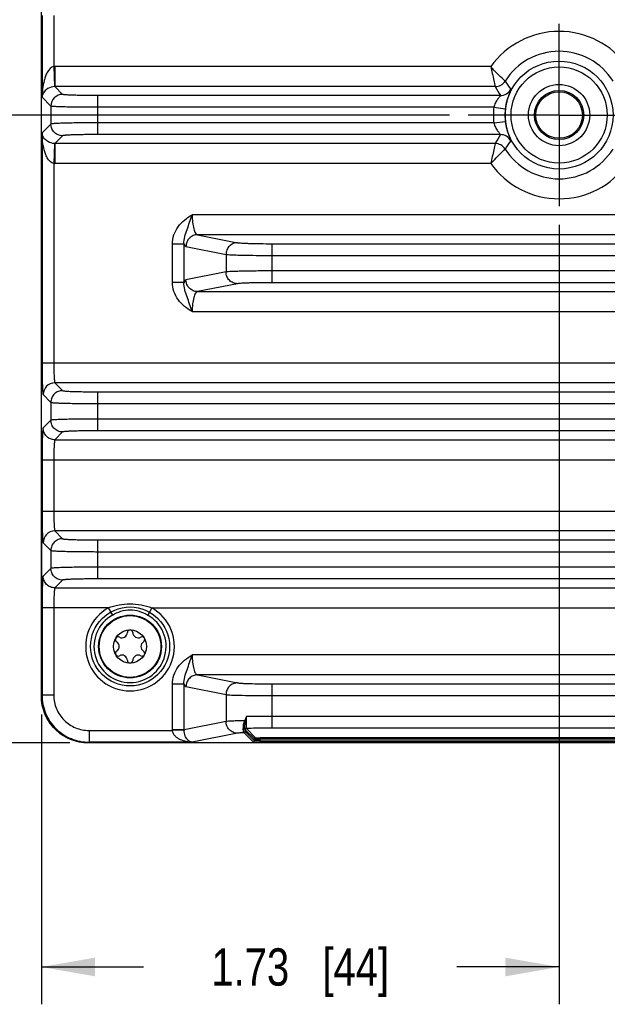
# Model space of a CAD drawing. Header units: inches. Extents: x 0 to 34, y 0 to 22.
# Tile 3 of 179: x 3.5 to 5.5, y 7.6 to 10.9. Entities that reach past the tile are written whole.
import ezdxf

# ---------------------------------------------------------------- set-up
doc = ezdxf.new("R2010")
doc.units = ezdxf.units.IN
doc.header["$LTSCALE"] = 1.87
doc.header["$MEASUREMENT"] = 0
doc.linetypes.add('CENTER', pattern=[0.6, 0.375, -0.075, 0.075, -0.075])
doc.layers.get('0').update_dxf_attribs({"linetype": 'CONTINUOUS'})
for name, color, linetype in [('02___PRT_ALL_AXES', 7, 'CONTINUOUS'), ('COSMETIC', 7, 'CONTINUOUS'), ('DIMENSIONS', 7, 'CONTINUOUS')]:
    doc.layers.add(name, color=color, linetype=linetype)
doc.styles.get("Standard").update_dxf_attribs({"font": 'txt', "width": 0.8})
doc.dimstyles.new('DIMSTYLE_1', dxfattribs={"dimtxt": 0.125, "dimasz": 0.18, "dimexe": 0.125, "dimexo": 0.0625, "dimgap": 0.0625, "dimtad": 0, "dimtih": 1, "dimtoh": 1, "dimzin": 4, "dimdsep": 46, "dimtxsty": 'STANDARD', "dimblk": '_FILLED', "dimblk1": '_FILLED', "dimblk2": '_FILLED', "dimcen": 0.09, "dimadec": 0, "dimazin": 0, "dimtp": 0.001, "dimtm": 0.001, "dimtfac": 1, "dimtofl": 0, "dimtmove": 0, "dimatfit": 3, "dimldrblk": '_FILLED', "dimfxl": 1, "dimtolj": 1, "dimtzin": 4, "dimarcsym": 0})

# ---------------------------------------------------------------- blocks, each defined once
blk = doc.blocks.new('_FILLED')
at = {"color": 0, "linetype": 'BYBLOCK'}
blk.add_solid([(0, 0), (-1, 0.174), (-1, -0.174)], dxfattribs=at)
blk = doc.blocks.new('*D0')
at = {"layer": 'DIMENSIONS', "color": 2, "linetype": 'CONTINUOUS'}
for p, q in [((5.3474, 10.1919), (5.3474, 7.5811)), ((3.6133, 8.5514), (3.6133, 7.5811)), ((3.6133, 7.7061), (3.9554, 7.7061)), ((5.3474, 7.7061), (5.0054, 7.7061))]:
    blk.add_line(p, q, dxfattribs=at)
at = {"layer": 'DIMENSIONS', "color": 2, "linetype": 'CONTINUOUS', "xscale": 0.18, "yscale": 0.18, "zscale": 0.18, "rotation": 180}
blk.add_blockref('_FILLED', (3.6133, 7.7061), dxfattribs=at)
at = {"layer": 'DIMENSIONS', "color": 2, "linetype": 'CONTINUOUS', "xscale": 0.18, "yscale": 0.18, "zscale": 0.18}
blk.add_blockref('_FILLED', (5.3474, 7.7061), dxfattribs=at)
at = {"layer": 'DIMENSIONS', "color": 2, "linetype": 'CONTINUOUS', "insert": (4.4804, 7.7686), "char_height": 0.125, "width": 0.925, "attachment_point": 2, "line_spacing_factor": 0.9}
blk.add_mtext('1.73{\\Ftxt.shx;\\W1.000000;\\H0.125000; }[44]', dxfattribs=at)
blk = doc.blocks.new('*D1')
at = {"layer": 'DIMENSIONS', "color": 2, "linetype": 'CONTINUOUS'}
for p, q in [((4.9799, 10.5594), (2.7379, 10.5594)), ((2.8629, 10.5594), (2.8629, 9.7267)), ((2.8629, 8.4565), (2.8629, 9.4767)), ((3.7082, 8.4565), (2.7379, 8.4565))]:
    blk.add_line(p, q, dxfattribs=at)
at = {"layer": 'DIMENSIONS', "color": 2, "linetype": 'CONTINUOUS', "xscale": 0.18, "yscale": 0.18, "zscale": 0.18}
for p, rotation in [((2.8629, 10.5594), 90), ((2.8629, 8.4565), 270)]:
    blk.add_blockref('_FILLED', p, dxfattribs=dict(at, rotation=rotation))
at = {"layer": 'DIMENSIONS', "color": 2, "linetype": 'CONTINUOUS', "insert": (2.8629, 9.6642), "char_height": 0.125, "width": 1.125, "attachment_point": 2, "line_spacing_factor": 0.9}
blk.add_mtext('2.10{\\Ftxt.shx;\\W1.000000;\\H0.125000; }[53.4]', dxfattribs=at)

msp = doc.modelspace()

# ---------------------------------------------------------------- linework, layer by layer
at = {"color": 7, "linetype": 'CONTINUOUS'}
for p, q in [((3.6134, 9.1942), (3.6134, 12.2797)), ((3.6156, 10.8933), (3.6156, 10.6189)), ((3.655, 10.8933), (3.655, 10.7215)), ((3.655, 10.7215), (3.6572, 10.6546)), ((3.6585, 10.7215), (3.6585, 10.6546)), ((5.1187, 10.7215), (3.6585, 10.7215)), ((3.6845, 10.6286), (3.6585, 10.6546)), ((5.1334, 10.6546), (3.6585, 10.6546)), ((3.6452, 10.5893), (3.6156, 10.6189)), ((3.8026, 10.4941), (3.8026, 10.6247)), ((5.1507, 10.6247), (3.8026, 10.6247)), ((3.6452, 10.5893), (3.6452, 10.5294)), ((5.1288, 10.5853), (3.8026, 10.5853)), ((5.1288, 10.5853), (5.1678, 10.5807)), ((3.6452, 10.5294), (3.6156, 10.4999)), ((5.1288, 10.5334), (3.8026, 10.5334)), ((5.1288, 10.5334), (5.1678, 10.538)), ((3.6156, 10.4999), (3.6156, 9.7294)), ((3.6845, 10.4901), (3.6585, 10.4641)), ((5.1507, 10.4941), (3.8026, 10.4941)), ((3.6572, 10.4641), (3.655, 10.3973)), ((3.6585, 10.4641), (3.6585, 10.3972)), ((5.1334, 10.4641), (3.6585, 10.4641)), ((3.655, 10.3973), (3.655, 9.7294)), ((5.1188, 10.3972), (3.6585, 10.3972)), ((6.5764, 10.2255), (4.1184, 10.2255)), ((4.1365, 10.1586), (4.2706, 10.132)), ((6.5584, 10.1586), (4.1365, 10.1586)), ((4.0523, 9.9991), (4.0523, 10.1275)), ((4.0911, 10.1275), (4.0523, 10.1275)), ((4.0911, 9.9991), (4.0911, 10.1275)), ((4.3869, 9.998), (4.3869, 10.1286)), ((4.3869, 10.1286), (6.308, 10.1286)), ((4.0977, 10.1192), (4.2318, 10.0927)), ((4.2318, 10.0927), (4.2318, 10.0339)), ((4.3869, 10.0893), (6.308, 10.0893)), ((4.2318, 10.0339), (4.0977, 10.0074)), ((6.308, 10.0373), (4.3869, 10.0373)), ((4.0911, 9.9991), (4.0523, 9.9991)), ((4.2706, 9.9946), (4.1365, 9.968)), ((6.308, 9.998), (4.3869, 9.998)), ((4.1365, 9.968), (6.5584, 9.968)), ((4.1184, 9.9011), (6.5765, 9.9012)), ((3.6156, 9.7294), (7.0792, 9.7294)), ((3.6585, 9.6625), (3.6845, 9.6365)), ((7.0363, 9.6625), (3.6585, 9.6625)), ((3.8026, 9.5019), (3.8026, 9.6325)), ((3.8026, 9.6325), (6.8923, 9.6325)), ((3.6192, 9.6232), (3.6452, 9.5972)), ((3.6452, 9.5972), (3.6452, 9.5373)), ((3.8026, 9.5932), (6.8923, 9.5932)), ((3.6452, 9.5373), (3.6192, 9.5113)), ((6.8923, 9.5413), (3.8026, 9.5413)), ((3.6845, 9.498), (3.6585, 9.472)), ((6.8923, 9.5019), (3.8026, 9.5019)), ((3.6585, 9.472), (7.0363, 9.472)), ((3.6156, 9.4051), (3.6156, 9.2333)), ((3.6156, 9.4051), (7.0792, 9.4051)), ((3.655, 9.4051), (3.655, 9.2333)), ((3.6156, 9.2333), (7.0792, 9.2333)), ((3.6133, 9.1942), (3.6133, 8.6139)), ((3.6133, 8.6139), (3.6133, 9.1942)), ((3.6585, 9.1664), (3.6845, 9.1405)), ((7.0363, 9.1664), (3.6585, 9.1664)), ((3.8026, 9.1365), (6.8923, 9.1365)), ((3.8026, 9.0059), (3.8026, 9.1365)), ((3.6192, 9.1271), (3.6452, 9.1011)), ((3.6452, 9.1011), (3.6452, 9.0412)), ((3.8026, 9.0971), (6.8923, 9.0971)), ((3.6452, 9.0412), (3.6192, 9.0153)), ((6.8923, 9.0452), (3.8026, 9.0452)), ((6.8923, 9.0059), (3.8026, 9.0059)), ((3.6845, 9.0019), (3.6585, 8.9759)), ((3.6585, 8.9759), (7.0363, 8.9759)), ((3.8376, 8.909), (3.6156, 8.909)), ((3.6156, 8.909), (3.6156, 8.6162)), ((3.655, 8.909), (3.655, 8.6162)), ((3.8376, 8.909), (3.8512, 8.8848)), ((3.9833, 8.909), (3.9696, 8.8848)), ((3.9833, 8.909), (6.7116, 8.909)), ((6.5764, 8.7512), (4.1184, 8.7512)), ((4.1365, 8.6843), (4.2706, 8.6577)), ((6.5584, 8.6843), (4.1365, 8.6843)), ((4.0911, 8.6532), (4.0523, 8.6532)), ((4.0523, 8.5005), (4.0523, 8.6532)), ((4.0911, 8.5005), (4.0911, 8.6532)), ((4.0977, 8.645), (4.2318, 8.6184)), ((4.3869, 8.6543), (6.308, 8.6543)), ((4.3869, 8.5062), (4.3869, 8.6543)), ((3.6156, 8.6162), (3.6133, 8.6139)), ((3.6133, 8.6139), (3.6133, 8.6139)), ((3.655, 8.6162), (3.6156, 8.6162)), ((4.2318, 8.6184), (4.2318, 8.5283)), ((4.3869, 8.615), (6.308, 8.615)), ((4.2975, 8.5307), (4.3003, 8.5448)), ((6.308, 8.5455), (4.3869, 8.5455)), ((4.2318, 8.5283), (4.0911, 8.5005)), ((4.2972, 8.5292), (4.2975, 8.5307)), ((3.773, 8.4982), (4.0524, 8.4982)), ((3.773, 8.4982), (3.773, 8.4589)), ((4.0911, 8.5005), (4.0523, 8.5005)), ((4.0911, 8.4993), (4.0524, 8.4982)), ((4.2706, 8.489), (4.1184, 8.4589)), ((4.3231, 8.46), (4.2924, 8.4907)), ((4.3271, 8.4699), (4.296, 8.5009)), ((4.3271, 8.464), (4.2963, 8.4947)), ((4.331, 8.4738), (4.3, 8.5048)), ((6.308, 8.5062), (4.3869, 8.5062)), ((3.773, 8.4589), (3.7707, 8.4565)), ((6.9242, 8.4565), (3.7707, 8.4565)), ((4.1184, 8.4589), (3.773, 8.4589)), ((4.3271, 8.464), (4.3271, 8.4699)), ((4.3303, 8.4595), (4.3379, 8.4593)), ((4.3467, 8.4632), (4.3355, 8.4633)), ((6.3481, 8.4733), (4.3467, 8.4733)), ((4.3467, 8.4592), (4.3467, 8.4733)), ((6.3481, 8.4693), (4.3467, 8.4693)), ((4.3467, 8.4632), (6.3481, 8.4632)), ((4.3467, 8.4592), (6.3481, 8.4592))]:
    msp.add_line(p, q, dxfattribs=at)
for centre, radius in [((5.3474, 10.5594), 0.1807), ((5.3474, 10.5594), 0.161), ((5.3474, 10.5594), 0.1025), ((5.3474, 10.5594), 0.0824), ((5.3474, 10.5594), 0.0779), ((3.9104, 8.7795), 0.1053), ((3.9104, 8.7795), 0.1033), ((3.9104, 8.7795), 0.0555)]:
    msp.add_circle(centre, radius, dxfattribs=at)
for centre, radius, start, end in [((5.3474, 10.5594), 0.2803, 35.3408, 144.6613), ((5.3474, 10.5594), 0.2135, 32.1736, 147.8263), ((3.6585, 10.6153), 0.1062, 89.9997, 91.9284), ((3.6585, 10.6151), 0.0395, 89.8824, 91.8115), ((5.1334, 10.694), 0.0394, 270.0372, 327.7929), ((5.9756, 11.1193), 0.9619, 208.8896, 210.9489), ((5.7295, 11.0353), 0.6692, 212.7696, 215.6154), ((3.6846, 10.5892), 0.0394, 90.0838, 179.9162), ((5.1507, 10.6641), 0.0394, 270.0406, 331.9594), ((5.3474, 10.5594), 0.2202, 173.2298, 186.7702), ((5.3474, 10.5594), 0.1808, 173.2298, 186.7702), ((5.9526, 10.0126), 0.9353, 149.0216, 151.1394), ((5.1507, 10.4547), 0.0394, 28.0475, 89.9622), ((3.6585, 10.5036), 0.0395, 268.1881, 270.1181), ((5.1334, 10.4247), 0.0394, 32.2071, 89.9631), ((5.7295, 10.0835), 0.6692, 144.3845, 147.2303), ((5.3474, 10.5594), 0.2135, 212.1736, 327.8263), ((3.6585, 10.5036), 0.1064, 268.0698, 269.9999), ((5.3474, 10.5594), 0.2803, 215.3408, 324.6613), ((3.6586, 9.6231), 0.0394, 90.0838, 179.9162), ((3.6586, 9.127), 0.0394, 90.0838, 179.9162), ((3.9104, 8.7795), 0.1486, 119.3655, 60.6345), ((3.9104, 8.7795), 0.1208, 119.3655, 60.6345), ((3.8704, 8.8027), 0.00906, 61.6303, 238.3697), ((3.8833, 8.8266), 0.0181, 241.6303, 358.3697), ((3.9104, 8.8258), 0.00906, 1.6303, 178.3697), ((3.9376, 8.8266), 0.0181, 181.6303, 298.3697), ((3.9505, 8.8027), 0.00906, 301.6303, 118.3697), ((3.8561, 8.7795), 0.0181, 301.6303, 58.3697), ((3.9647, 8.7795), 0.0181, 121.6303, 238.3697), ((3.8704, 8.7564), 0.00906, 121.6303, 298.3697), ((3.8833, 8.7325), 0.0181, 1.6303, 118.3697), ((3.9376, 8.7325), 0.0181, 61.6303, 178.3697), ((3.9505, 8.7564), 0.00906, 241.6303, 58.3697), ((3.9104, 8.7333), 0.00906, 181.6303, 358.3697), ((4.3858, 3.1515), 5.394, 89.9881, 90.9082), ((4.6312, 8.3646), 0.3762, 153.5303, 153.755), ((4.1299, 8.5005), 0.0776, 179.9996, 181.6783), ((4.1288, 8.5002), 0.0377, 179.6583, 181.3851), ((4.2924, 8.4947), 0.00394, 270.0664, 359.9336), ((4.3, 8.5009), 0.00394, 90.0665, 179.9335), ((4.3231, 8.464), 0.00394, 270.0665, 359.9335), ((4.331, 8.4699), 0.00394, 90.0665, 179.9335), ((4.3466, 9.0838), 0.6246, 269.2069, 270.0166)]:
    msp.add_arc(centre, radius, start, end, dxfattribs=at)
for points, knots in [([(3.655, 10.7215), (3.6454, 10.7206), (3.6345, 10.7066), (3.6271, 10.6895), (3.6213, 10.671), (3.617, 10.6475), (3.6157, 10.6284), (3.6156, 10.6188)], [0, 0, 0, 0, 0.25036, 0.376505, 0.501891, 0.751331, 1, 1, 1, 1]), ([(5.1667, 10.673), (5.1653, 10.6744), (5.1487, 10.69), (5.1327, 10.7062), (5.1187, 10.7215)], [0, 0, 0, 0, 0.087243, 1, 1, 1, 1]), ([(5.1187, 10.7215), (5.1221, 10.7061), (5.1268, 10.6838), (5.1319, 10.6615), (5.1334, 10.6546)], [0, 0, 0, 0, 0.690795, 1, 1, 1, 1]), ([(3.6572, 10.6546), (3.6495, 10.6544), (3.6369, 10.6505), (3.6217, 10.6377), (3.6163, 10.626), (3.6156, 10.6189)], [0, 0, 0, 0, 0.390934, 0.635219, 1, 1, 1, 1]), ([(3.8026, 10.6247), (3.7951, 10.6247), (3.7803, 10.6247), (3.7589, 10.6249), (3.739, 10.6253), (3.7215, 10.6258), (3.7087, 10.6263), (3.7001, 10.6267), (3.695, 10.6271), (3.6909, 10.6274), (3.6878, 10.6278), (3.6858, 10.6282), (3.6848, 10.6284), (3.6845, 10.6286)], [0, 0, 0, 0, 0.190637, 0.374308, 0.544185, 0.694096, 0.818526, 0.869736, 0.912964, 0.947829, 0.974033, 0.991386, 1, 1, 1, 1]), ([(5.1507, 10.6247), (5.1508, 10.6246), (5.1505, 10.6241), (5.1501, 10.6235), (5.1492, 10.6223), (5.1475, 10.6202), (5.1448, 10.6168), (5.1413, 10.6121), (5.1376, 10.6065), (5.134, 10.6001), (5.1309, 10.593), (5.1294, 10.5879), (5.1288, 10.5853)], [0, 0, 0, 0, 0.007856, 0.027642, 0.059042, 0.100723, 0.208438, 0.340257, 0.489276, 0.651231, 0.822857, 1, 1, 1, 1]), ([(5.1854, 10.6455), (5.1855, 10.6454), (5.1854, 10.6448), (5.1852, 10.6439), (5.1846, 10.6424), (5.1835, 10.6394), (5.1815, 10.6344), (5.1788, 10.627), (5.1756, 10.6177), (5.1725, 10.6067), (5.1697, 10.5941), (5.1684, 10.5853), (5.1678, 10.5807)], [0, 0, 0, 0, 0.007081, 0.022232, 0.045685, 0.077346, 0.164702, 0.28278, 0.429425, 0.601607, 0.794647, 1, 1, 1, 1]), ([(3.8026, 10.5853), (3.7926, 10.5853), (3.7729, 10.5854), (3.7443, 10.5856), (3.7178, 10.5859), (3.6945, 10.5864), (3.6774, 10.5869), (3.6659, 10.5874), (3.6591, 10.5877), (3.6537, 10.5881), (3.6496, 10.5884), (3.6469, 10.5888), (3.6455, 10.589), (3.6452, 10.5893)], [0, 0, 0, 0, 0.190755, 0.374541, 0.544522, 0.69452, 0.819009, 0.870232, 0.913453, 0.948288, 0.974431, 0.991668, 1, 1, 1, 1]), ([(3.8026, 10.5334), (3.7926, 10.5334), (3.7729, 10.5334), (3.7443, 10.5331), (3.7178, 10.5328), (3.6945, 10.5323), (3.6774, 10.5318), (3.6659, 10.5313), (3.6591, 10.531), (3.6537, 10.5306), (3.6496, 10.5303), (3.6469, 10.5299), (3.6455, 10.5297), (3.6452, 10.5294)], [0, 0, 0, 0, 0.190755, 0.374541, 0.544522, 0.69452, 0.819009, 0.870232, 0.913453, 0.948287, 0.974431, 0.991668, 1, 1, 1, 1]), ([(3.6845, 10.4901), (3.6794, 10.4901), (3.6691, 10.4921), (3.656, 10.5009), (3.6472, 10.514), (3.6452, 10.5243), (3.6452, 10.5294)], [0, 0, 0, 0, 0.249959, 0.5, 0.750041, 1, 1, 1, 1]), ([(5.1288, 10.5334), (5.1294, 10.5308), (5.1309, 10.5257), (5.134, 10.5186), (5.1376, 10.5122), (5.1413, 10.5066), (5.1448, 10.5019), (5.1475, 10.4985), (5.1492, 10.4965), (5.1501, 10.4953), (5.1505, 10.4947), (5.1508, 10.4941), (5.1507, 10.4941)], [0, 0, 0, 0, 0.177144, 0.348764, 0.510721, 0.659743, 0.791551, 0.89929, 0.940976, 0.972367, 0.992142, 1, 1, 1, 1]), ([(5.1678, 10.538), (5.1684, 10.5335), (5.1697, 10.5246), (5.1725, 10.5121), (5.1756, 10.501), (5.1788, 10.4917), (5.1815, 10.4843), (5.1835, 10.4793), (5.1846, 10.4763), (5.1852, 10.4748), (5.1854, 10.4739), (5.1855, 10.4733), (5.1854, 10.4732)], [0, 0, 0, 0, 0.205344, 0.398378, 0.570568, 0.717207, 0.835266, 0.92264, 0.954314, 0.977767, 0.992915, 1, 1, 1, 1]), ([(3.655, 10.3973), (3.6454, 10.3981), (3.6345, 10.4121), (3.6271, 10.4292), (3.6213, 10.4477), (3.617, 10.4712), (3.6157, 10.4903), (3.6156, 10.4999)], [0, 0, 0, 0, 0.249859, 0.376053, 0.501519, 0.751142, 1, 1, 1, 1]), ([(3.6572, 10.4641), (3.6495, 10.4644), (3.6369, 10.4682), (3.6217, 10.481), (3.6163, 10.4927), (3.6156, 10.4999)], [0, 0, 0, 0, 0.390235, 0.6349, 1, 1, 1, 1]), ([(3.8026, 10.4941), (3.7951, 10.4941), (3.7803, 10.494), (3.7589, 10.4938), (3.739, 10.4934), (3.7215, 10.493), (3.7087, 10.4925), (3.7001, 10.492), (3.695, 10.4917), (3.6909, 10.4913), (3.6878, 10.491), (3.6858, 10.4906), (3.6848, 10.4903), (3.6845, 10.4901)], [0, 0, 0, 0, 0.190637, 0.374308, 0.544185, 0.694096, 0.818525, 0.869734, 0.912962, 0.947828, 0.974033, 0.991387, 1, 1, 1, 1]), ([(5.1334, 10.4641), (5.1319, 10.4572), (5.1268, 10.435), (5.1221, 10.4126), (5.1187, 10.3972)], [0, 0, 0, 0, 0.309202, 1, 1, 1, 1]), ([(5.1187, 10.3972), (5.1244, 10.4035), (5.1401, 10.4199), (5.1563, 10.4359), (5.1667, 10.4457)], [0, 0, 0, 0, 0.37181, 1, 1, 1, 1]), ([(4.0523, 10.1275), (4.0523, 10.1378), (4.0559, 10.1585), (4.0706, 10.1862), (4.0923, 10.2087), (4.1095, 10.2202), (4.1184, 10.2255)], [0, 0, 0, 0, 0.24992, 0.499775, 0.749753, 1, 1, 1, 1]), ([(4.0911, 10.1275), (4.0902, 10.1441), (4.0989, 10.1687), (4.1101, 10.2005), (4.1155, 10.2171), (4.1184, 10.2255)], [0, 0, 0, 0, 0.48884, 0.738204, 1, 1, 1, 1]), ([(4.1184, 10.2255), (4.1184, 10.2169), (4.1192, 10.2011), (4.1223, 10.1827), (4.1262, 10.1707), (4.1295, 10.1636), (4.1336, 10.1589), (4.1365, 10.1586)], [0, 0, 0, 0, 0.35582, 0.659901, 0.780571, 0.876839, 1, 1, 1, 1]), ([(4.1365, 10.1586), (4.1315, 10.1585), (4.1213, 10.1564), (4.1084, 10.1476), (4.0998, 10.1346), (4.0977, 10.1243), (4.0977, 10.1192)], [0, 0, 0, 0, 0.248106, 0.497614, 0.748516, 1, 1, 1, 1]), ([(4.0911, 10.1275), (4.092, 10.1254), (4.0935, 10.1222), (4.0964, 10.1195), (4.0977, 10.1192)], [0, 0, 0, 0, 0.617203, 1, 1, 1, 1]), ([(4.2706, 10.132), (4.2655, 10.132), (4.2554, 10.1299), (4.2425, 10.1211), (4.2339, 10.1081), (4.2318, 10.0978), (4.2318, 10.0927)], [0, 0, 0, 0, 0.248106, 0.497614, 0.748516, 1, 1, 1, 1]), ([(4.2706, 10.132), (4.2723, 10.1317), (4.277, 10.1312), (4.2856, 10.1306), (4.2973, 10.13), (4.3179, 10.1293), (4.3481, 10.1288), (4.3734, 10.1286), (4.3869, 10.1286)], [0, 0, 0, 0, 0.046138, 0.121067, 0.222594, 0.347697, 0.6529, 1, 1, 1, 1]), ([(4.2318, 10.0927), (4.2342, 10.0923), (4.2404, 10.0918), (4.2519, 10.0912), (4.2675, 10.0907), (4.295, 10.09), (4.3352, 10.0894), (4.3689, 10.0893), (4.3869, 10.0893)], [0, 0, 0, 0, 0.045995, 0.120875, 0.222395, 0.347522, 0.652804, 1, 1, 1, 1]), ([(4.3869, 10.0373), (4.3689, 10.0373), (4.3352, 10.0372), (4.295, 10.0366), (4.2675, 10.0359), (4.2519, 10.0354), (4.2404, 10.0348), (4.2342, 10.0343), (4.2318, 10.0339)], [0, 0, 0, 0, 0.347196, 0.652478, 0.777605, 0.879125, 0.954005, 1, 1, 1, 1]), ([(4.2706, 9.9946), (4.2655, 9.9946), (4.2554, 9.9967), (4.2425, 10.0055), (4.2339, 10.0186), (4.2318, 10.0288), (4.2318, 10.0339)], [0, 0, 0, 0, 0.248106, 0.497614, 0.748516, 1, 1, 1, 1]), ([(4.1184, 9.9011), (4.1095, 9.9064), (4.0923, 9.9179), (4.0706, 9.9404), (4.0559, 9.9681), (4.0523, 9.9888), (4.0523, 9.9991)], [0, 0, 0, 0, 0.250246, 0.500221, 0.750073, 1, 1, 1, 1]), ([(4.1184, 9.9011), (4.1155, 9.9095), (4.1101, 9.9261), (4.0989, 9.9579), (4.0902, 9.9825), (4.0911, 9.9991)], [0, 0, 0, 0, 0.261794, 0.511159, 1, 1, 1, 1]), ([(4.0977, 10.0074), (4.0964, 10.0071), (4.0935, 10.0044), (4.092, 10.0012), (4.0911, 9.9991)], [0, 0, 0, 0, 0.382791, 1, 1, 1, 1]), ([(4.1365, 9.968), (4.1315, 9.9681), (4.1213, 9.9702), (4.1084, 9.979), (4.0998, 9.992), (4.0977, 10.0023), (4.0977, 10.0074)], [0, 0, 0, 0, 0.248106, 0.497614, 0.748516, 1, 1, 1, 1]), ([(4.3869, 9.998), (4.3734, 9.998), (4.3481, 9.9979), (4.3179, 9.9973), (4.2973, 9.9966), (4.2856, 9.996), (4.277, 9.9954), (4.2723, 9.9949), (4.2706, 9.9946)], [0, 0, 0, 0, 0.3471, 0.652303, 0.777406, 0.878933, 0.953862, 1, 1, 1, 1]), ([(4.1365, 9.968), (4.1336, 9.9677), (4.1295, 9.963), (4.1262, 9.9559), (4.1223, 9.9439), (4.1192, 9.9255), (4.1184, 9.9097), (4.1184, 9.9011)], [0, 0, 0, 0, 0.123122, 0.219375, 0.340056, 0.6442, 1, 1, 1, 1]), ([(3.6156, 9.7294), (3.6156, 9.7226), (3.6157, 9.7094), (3.6159, 9.6901), (3.6162, 9.6722), (3.6166, 9.6564), (3.6171, 9.6449), (3.6175, 9.6372), (3.6178, 9.6326), (3.6181, 9.6289), (3.6184, 9.6261), (3.6188, 9.6243), (3.619, 9.6234), (3.6192, 9.6232)], [0, 0, 0, 0, 0.190592, 0.374317, 0.544173, 0.694092, 0.818517, 0.869726, 0.912949, 0.947826, 0.97403, 0.991391, 1, 1, 1, 1]), ([(3.655, 9.7294), (3.655, 9.721), (3.6551, 9.7089), (3.6555, 9.6934), (3.6559, 9.6834), (3.6565, 9.6752), (3.657, 9.6696), (3.6575, 9.6661), (3.6578, 9.6644), (3.6581, 9.6632), (3.6584, 9.6626), (3.6585, 9.6625)], [0, 0, 0, 0, 0.37356, 0.543066, 0.692687, 0.816924, 0.911333, 0.946304, 0.972719, 0.990489, 1, 1, 1, 1]), ([(3.6845, 9.6365), (3.6794, 9.6365), (3.6691, 9.6345), (3.656, 9.6257), (3.6472, 9.6126), (3.6452, 9.6023), (3.6452, 9.5972)], [0, 0, 0, 0, 0.249959, 0.5, 0.750041, 1, 1, 1, 1]), ([(3.6845, 9.6365), (3.6848, 9.6363), (3.6858, 9.636), (3.6878, 9.6357), (3.6909, 9.6353), (3.695, 9.6349), (3.7001, 9.6346), (3.7087, 9.6341), (3.7215, 9.6336), (3.739, 9.6332), (3.7589, 9.6328), (3.7803, 9.6326), (3.7951, 9.6325), (3.8026, 9.6325)], [0, 0, 0, 0, 0.008613, 0.025967, 0.052172, 0.087038, 0.130266, 0.181475, 0.305904, 0.455815, 0.625692, 0.809363, 1, 1, 1, 1]), ([(3.6452, 9.5972), (3.6455, 9.5969), (3.6469, 9.5967), (3.6496, 9.5963), (3.6537, 9.596), (3.6591, 9.5956), (3.6659, 9.5953), (3.6774, 9.5948), (3.6945, 9.5943), (3.7178, 9.5938), (3.7443, 9.5935), (3.7729, 9.5932), (3.7926, 9.5932), (3.8026, 9.5932)], [0, 0, 0, 0, 0.008332, 0.025569, 0.051713, 0.086547, 0.129768, 0.180991, 0.30548, 0.455478, 0.625459, 0.809245, 1, 1, 1, 1]), ([(3.8026, 9.5413), (3.7926, 9.5413), (3.7729, 9.5412), (3.7443, 9.541), (3.7178, 9.5407), (3.6945, 9.5402), (3.6774, 9.5397), (3.6659, 9.5392), (3.6591, 9.5389), (3.6537, 9.5385), (3.6496, 9.5382), (3.6469, 9.5378), (3.6455, 9.5376), (3.6452, 9.5373)], [0, 0, 0, 0, 0.190755, 0.374541, 0.544522, 0.69452, 0.819009, 0.870232, 0.913453, 0.948287, 0.974431, 0.991668, 1, 1, 1, 1]), ([(3.6845, 9.498), (3.6794, 9.498), (3.6691, 9.5), (3.656, 9.5088), (3.6472, 9.5218), (3.6452, 9.5322), (3.6452, 9.5373)], [0, 0, 0, 0, 0.249959, 0.5, 0.750041, 1, 1, 1, 1]), ([(3.6192, 9.5113), (3.619, 9.5111), (3.6188, 9.5101), (3.6184, 9.5084), (3.6181, 9.5056), (3.6178, 9.5019), (3.6175, 9.4973), (3.6171, 9.4896), (3.6166, 9.478), (3.6162, 9.4623), (3.6159, 9.4444), (3.6157, 9.4251), (3.6156, 9.4118), (3.6156, 9.4051)], [0, 0, 0, 0, 0.008609, 0.02597, 0.052174, 0.087051, 0.130274, 0.181483, 0.305908, 0.455827, 0.625683, 0.809408, 1, 1, 1, 1]), ([(3.6585, 9.472), (3.6534, 9.472), (3.6431, 9.474), (3.63, 9.4828), (3.6213, 9.4959), (3.6192, 9.5062), (3.6192, 9.5113)], [0, 0, 0, 0, 0.249959, 0.5, 0.750041, 1, 1, 1, 1]), ([(3.8026, 9.5019), (3.7951, 9.5019), (3.7803, 9.5019), (3.7589, 9.5017), (3.739, 9.5013), (3.7215, 9.5008), (3.7087, 9.5003), (3.7001, 9.4999), (3.695, 9.4995), (3.6909, 9.4992), (3.6878, 9.4988), (3.6858, 9.4984), (3.6848, 9.4982), (3.6845, 9.498)], [0, 0, 0, 0, 0.190637, 0.374308, 0.544185, 0.694096, 0.818525, 0.869734, 0.912962, 0.947828, 0.974033, 0.991387, 1, 1, 1, 1]), ([(3.6585, 9.472), (3.6584, 9.4719), (3.6581, 9.4713), (3.6578, 9.4701), (3.6575, 9.4684), (3.657, 9.4649), (3.6565, 9.4593), (3.6559, 9.451), (3.6555, 9.4411), (3.6551, 9.4256), (3.655, 9.4134), (3.655, 9.4051)], [0, 0, 0, 0, 0.009511, 0.027281, 0.053695, 0.088667, 0.183075, 0.307312, 0.456934, 0.62644, 1, 1, 1, 1]), ([(3.6156, 9.2333), (3.6156, 9.2266), (3.6157, 9.2133), (3.6159, 9.194), (3.6162, 9.1761), (3.6166, 9.1604), (3.6171, 9.1488), (3.6175, 9.1411), (3.6178, 9.1365), (3.6181, 9.1328), (3.6184, 9.13), (3.6188, 9.1283), (3.619, 9.1273), (3.6192, 9.1271)], [0, 0, 0, 0, 0.190592, 0.374317, 0.544173, 0.694092, 0.818517, 0.869726, 0.912949, 0.947826, 0.97403, 0.991391, 1, 1, 1, 1]), ([(3.655, 9.2333), (3.655, 9.225), (3.6551, 9.2128), (3.6555, 9.1973), (3.6559, 9.1874), (3.6565, 9.1792), (3.657, 9.1735), (3.6575, 9.17), (3.6578, 9.1683), (3.6581, 9.1672), (3.6584, 9.1666), (3.6585, 9.1664)], [0, 0, 0, 0, 0.37356, 0.543066, 0.692687, 0.816924, 0.911333, 0.946304, 0.972719, 0.990489, 1, 1, 1, 1]), ([(3.6845, 9.1405), (3.6794, 9.1405), (3.6691, 9.1384), (3.656, 9.1296), (3.6472, 9.1166), (3.6452, 9.1062), (3.6452, 9.1011)], [0, 0, 0, 0, 0.249959, 0.5, 0.750041, 1, 1, 1, 1]), ([(3.6845, 9.1405), (3.6848, 9.1402), (3.6858, 9.14), (3.6878, 9.1396), (3.6909, 9.1392), (3.695, 9.1389), (3.7001, 9.1385), (3.7087, 9.1381), (3.7215, 9.1376), (3.739, 9.1371), (3.7589, 9.1367), (3.7803, 9.1365), (3.7951, 9.1365), (3.8026, 9.1365)], [0, 0, 0, 0, 0.008613, 0.025967, 0.052172, 0.087038, 0.130266, 0.181475, 0.305904, 0.455815, 0.625692, 0.809363, 1, 1, 1, 1]), ([(3.6452, 9.1011), (3.6455, 9.1009), (3.6469, 9.1007), (3.6496, 9.1002), (3.6537, 9.0999), (3.6591, 9.0995), (3.6659, 9.0992), (3.6774, 9.0987), (3.6945, 9.0982), (3.7178, 9.0978), (3.7443, 9.0974), (3.7729, 9.0972), (3.7926, 9.0971), (3.8026, 9.0971)], [0, 0, 0, 0, 0.008332, 0.025569, 0.051713, 0.086547, 0.129768, 0.180991, 0.30548, 0.455478, 0.625459, 0.809245, 1, 1, 1, 1]), ([(3.8026, 9.0452), (3.7926, 9.0452), (3.7729, 9.0452), (3.7443, 9.045), (3.7178, 9.0446), (3.6945, 9.0441), (3.6774, 9.0436), (3.6659, 9.0432), (3.6591, 9.0428), (3.6537, 9.0424), (3.6496, 9.0421), (3.6469, 9.0417), (3.6455, 9.0415), (3.6452, 9.0412)], [0, 0, 0, 0, 0.190755, 0.374541, 0.544522, 0.69452, 0.819009, 0.870232, 0.913453, 0.948287, 0.974431, 0.991668, 1, 1, 1, 1]), ([(3.6845, 9.0019), (3.6794, 9.0019), (3.6691, 9.004), (3.656, 9.0127), (3.6472, 9.0258), (3.6452, 9.0361), (3.6452, 9.0412)], [0, 0, 0, 0, 0.249959, 0.5, 0.750041, 1, 1, 1, 1]), ([(3.6192, 9.0153), (3.619, 9.015), (3.6188, 9.0141), (3.6184, 9.0123), (3.6181, 9.0095), (3.6178, 9.0058), (3.6175, 9.0013), (3.6171, 8.9935), (3.6166, 8.982), (3.6162, 8.9662), (3.6159, 8.9484), (3.6157, 8.9291), (3.6156, 8.9158), (3.6156, 8.909)], [0, 0, 0, 0, 0.008609, 0.02597, 0.052174, 0.087051, 0.130274, 0.181483, 0.305908, 0.455827, 0.625683, 0.809408, 1, 1, 1, 1]), ([(3.6585, 8.9759), (3.6534, 8.9759), (3.6431, 8.978), (3.63, 8.9867), (3.6213, 8.9998), (3.6192, 9.0101), (3.6192, 9.0153)], [0, 0, 0, 0, 0.249959, 0.5, 0.750041, 1, 1, 1, 1]), ([(3.8026, 9.0059), (3.7951, 9.0059), (3.7803, 9.0058), (3.7589, 9.0056), (3.739, 9.0053), (3.7215, 9.0048), (3.7087, 9.0043), (3.7001, 9.0038), (3.695, 9.0035), (3.6909, 9.0031), (3.6878, 9.0028), (3.6858, 9.0024), (3.6848, 9.0021), (3.6845, 9.0019)], [0, 0, 0, 0, 0.190637, 0.374308, 0.544185, 0.694096, 0.818525, 0.869734, 0.912962, 0.947828, 0.974033, 0.991387, 1, 1, 1, 1]), ([(3.6585, 8.9759), (3.6584, 8.9758), (3.6581, 8.9752), (3.6578, 8.9741), (3.6575, 8.9723), (3.657, 8.9689), (3.6565, 8.9632), (3.6559, 8.955), (3.6555, 8.945), (3.6551, 8.9295), (3.655, 8.9174), (3.655, 8.909)], [0, 0, 0, 0, 0.009511, 0.027281, 0.053695, 0.088667, 0.183075, 0.307312, 0.456934, 0.62644, 1, 1, 1, 1]), ([(3.8376, 8.909), (3.8608, 8.9173), (3.9104, 8.9275), (3.96, 8.9173), (3.9833, 8.909)], [0, 0, 0, 0, 0.500009, 1, 1, 1, 1]), ([(3.8512, 8.8848), (3.8603, 8.8899), (3.8792, 8.8988), (3.9104, 8.9042), (3.9417, 8.8988), (3.9606, 8.8899), (3.9696, 8.8848)], [0, 0, 0, 0, 0.250215, 0.50002, 0.749802, 1, 1, 1, 1]), ([(4.0523, 8.6532), (4.0523, 8.6635), (4.0559, 8.6842), (4.0706, 8.7119), (4.0923, 8.7345), (4.1095, 8.7459), (4.1184, 8.7512)], [0, 0, 0, 0, 0.249874, 0.499723, 0.749719, 1, 1, 1, 1]), ([(4.0911, 8.6532), (4.0902, 8.6698), (4.0989, 8.6944), (4.1101, 8.7262), (4.1155, 8.7428), (4.1184, 8.7512)], [0, 0, 0, 0, 0.488835, 0.738209, 1, 1, 1, 1]), ([(4.1184, 8.7512), (4.1184, 8.7427), (4.1192, 8.7269), (4.1223, 8.7084), (4.1262, 8.6965), (4.1295, 8.6893), (4.1336, 8.6847), (4.1365, 8.6843)], [0, 0, 0, 0, 0.355667, 0.65978, 0.780497, 0.876803, 1, 1, 1, 1]), ([(4.1365, 8.6843), (4.1315, 8.6843), (4.1213, 8.6822), (4.1084, 8.6734), (4.0998, 8.6603), (4.0977, 8.6501), (4.0977, 8.645)], [0, 0, 0, 0, 0.248106, 0.497614, 0.748516, 1, 1, 1, 1]), ([(4.0911, 8.6532), (4.092, 8.6512), (4.0935, 8.6479), (4.0964, 8.6452), (4.0977, 8.645)], [0, 0, 0, 0, 0.617138, 1, 1, 1, 1]), ([(4.2706, 8.6577), (4.2655, 8.6577), (4.2554, 8.6556), (4.2425, 8.6468), (4.2339, 8.6338), (4.2318, 8.6235), (4.2318, 8.6184)], [0, 0, 0, 0, 0.248106, 0.497614, 0.748516, 1, 1, 1, 1]), ([(4.2706, 8.6577), (4.2723, 8.6574), (4.277, 8.6569), (4.2856, 8.6563), (4.2973, 8.6557), (4.3179, 8.655), (4.3481, 8.6545), (4.3734, 8.6543), (4.3869, 8.6543)], [0, 0, 0, 0, 0.046138, 0.121067, 0.222594, 0.347697, 0.6529, 1, 1, 1, 1]), ([(3.7707, 8.4565), (3.7502, 8.4565), (3.7088, 8.4647), (3.6565, 8.4997), (3.6215, 8.552), (3.6133, 8.5934), (3.6133, 8.6139)], [0, 0, 0, 0, 0.250008, 0.5, 0.749992, 1, 1, 1, 1]), ([(3.6156, 8.6162), (3.6156, 8.5958), (3.6238, 8.5544), (3.6588, 8.5021), (3.7112, 8.4671), (3.7525, 8.4589), (3.773, 8.4589)], [0, 0, 0, 0, 0.250005, 0.5, 0.749995, 1, 1, 1, 1]), ([(3.655, 8.6162), (3.655, 8.6009), (3.6611, 8.5698), (3.6874, 8.5306), (3.7266, 8.5043), (3.7577, 8.4982), (3.773, 8.4982)], [0, 0, 0, 0, 0.250005, 0.499999, 0.749994, 1, 1, 1, 1]), ([(4.2318, 8.6184), (4.2342, 8.618), (4.2404, 8.6176), (4.2519, 8.6169), (4.2675, 8.6164), (4.295, 8.6157), (4.3352, 8.6151), (4.3689, 8.615), (4.3869, 8.615)], [0, 0, 0, 0, 0.045995, 0.120875, 0.222395, 0.347522, 0.652804, 1, 1, 1, 1]), ([(4.3, 8.5048), (4.3001, 8.5051), (4.3001, 8.506), (4.3002, 8.5079), (4.3002, 8.511), (4.3002, 8.5154), (4.3003, 8.5212), (4.3003, 8.5312), (4.3003, 8.5392), (4.3003, 8.5448)], [0, 0, 0, 0, 0.019758, 0.065889, 0.142446, 0.252593, 0.397664, 0.575772, 1, 1, 1, 1]), ([(4.2938, 8.5309), (4.2863, 8.5308), (4.2728, 8.5305), (4.2548, 8.5299), (4.2416, 8.5292), (4.2345, 8.5287), (4.2318, 8.5283)], [0, 0, 0, 0, 0.36126, 0.654917, 0.870383, 1, 1, 1, 1]), ([(4.2706, 8.489), (4.2655, 8.489), (4.2554, 8.4911), (4.2425, 8.4999), (4.2339, 8.513), (4.2318, 8.5232), (4.2318, 8.5283)], [0, 0, 0, 0, 0.248106, 0.497614, 0.748516, 1, 1, 1, 1]), ([(4.2938, 8.5309), (4.2918, 8.5264), (4.2894, 8.5176), (4.2889, 8.5084), (4.2893, 8.5043)], [0, 0, 0, 0, 0.543686, 1, 1, 1, 1]), ([(4.2951, 8.507), (4.2949, 8.5102), (4.2952, 8.5177), (4.2963, 8.5251), (4.2972, 8.5292)], [0, 0, 0, 0, 0.436883, 1, 1, 1, 1]), ([(4.1184, 8.4589), (4.1118, 8.459), (4.0984, 8.4604), (4.0823, 8.4655), (4.0702, 8.4719), (4.0618, 8.4785), (4.0549, 8.4871), (4.0526, 8.4944), (4.0524, 8.4982)], [0, 0, 0, 0, 0.239247, 0.481636, 0.605477, 0.732226, 0.863497, 1, 1, 1, 1]), ([(4.1184, 8.4589), (4.1156, 8.4591), (4.1094, 8.4611), (4.101, 8.4683), (4.0935, 8.4813), (4.0913, 8.4926), (4.0911, 8.4993)], [0, 0, 0, 0, 0.162372, 0.356735, 0.618011, 1, 1, 1, 1]), ([(4.2924, 8.4907), (4.2878, 8.4905), (4.2805, 8.4901), (4.2732, 8.4895), (4.2706, 8.489)], [0, 0, 0, 0, 0.634751, 1, 1, 1, 1]), ([(4.2893, 8.5043), (4.2904, 8.5038), (4.2931, 8.5038), (4.2951, 8.5059), (4.2951, 8.507)], [0, 0, 0, 0, 0.545484, 1, 1, 1, 1]), ([(4.2924, 8.4907), (4.292, 8.4909), (4.2912, 8.4921), (4.2905, 8.4947), (4.2898, 8.4989), (4.2894, 8.5023), (4.2893, 8.5043)], [0, 0, 0, 0, 0.094515, 0.278041, 0.575383, 1, 1, 1, 1]), ([(4.2963, 8.4947), (4.2961, 8.4949), (4.2959, 8.496), (4.2956, 8.4982), (4.2953, 8.5021), (4.2952, 8.5051), (4.2951, 8.5069)], [0, 0, 0, 0, 0.077642, 0.256604, 0.55862, 1, 1, 1, 1]), ([(4.296, 8.5009), (4.2959, 8.501), (4.2957, 8.5016), (4.2955, 8.5028), (4.2953, 8.5046), (4.2952, 8.5061), (4.2951, 8.5069)], [0, 0, 0, 0, 0.094475, 0.284558, 0.583171, 1, 1, 1, 1]), ([(4.3869, 8.5062), (4.3788, 8.5062), (4.3498, 8.5061), (4.3208, 8.5056), (4.3, 8.5048)], [0, 0, 0, 0, 0.278899, 1, 1, 1, 1]), ([(4.3231, 8.46), (4.3233, 8.4599), (4.3241, 8.4599), (4.3254, 8.4596), (4.3276, 8.4596), (4.3293, 8.4595), (4.3303, 8.4595)], [0, 0, 0, 0, 0.08472, 0.284324, 0.593364, 1, 1, 1, 1]), ([(4.3271, 8.4699), (4.3272, 8.4698), (4.3278, 8.4698), (4.329, 8.4696), (4.3308, 8.4696), (4.3343, 8.4694), (4.3397, 8.4694), (4.3443, 8.4693), (4.3467, 8.4693)], [0, 0, 0, 0, 0.025544, 0.086498, 0.1809, 0.305359, 0.625365, 1, 1, 1, 1]), ([(4.3355, 8.4633), (4.3343, 8.4633), (4.3323, 8.4634), (4.3297, 8.4635), (4.3282, 8.4638), (4.3272, 8.4638), (4.3271, 8.464)], [0, 0, 0, 0, 0.403524, 0.714332, 0.916231, 1, 1, 1, 1]), ([(4.331, 8.4738), (4.3311, 8.4737), (4.3316, 8.4737), (4.3325, 8.4736), (4.334, 8.4735), (4.3368, 8.4734), (4.3411, 8.4733), (4.3448, 8.4733), (4.3467, 8.4733)], [0, 0, 0, 0, 0.025833, 0.086861, 0.181262, 0.305679, 0.625539, 1, 1, 1, 1])]:
    msp.add_open_spline(points, degree=3, knots=knots, dxfattribs=at)
for points in [[(4.3003, 8.5448), (4.2985, 8.5406), (4.2965, 8.5364), (4.2944, 8.5323)], [(4.2972, 8.5292), (4.296, 8.5296), (4.2948, 8.5302), (4.2938, 8.5309)]]:
    msp.add_open_spline(points, degree=3, dxfattribs=at)
at = {"layer": '02___PRT_ALL_AXES', "color": 7, "linetype": 'CENTER'}
for q in [(5.3474, 10.8644), (5.0424, 10.5594), (5.6524, 10.5594), (5.3474, 10.2544)]:
    msp.add_line((5.3474, 10.5594), q, dxfattribs=at)
at = {"layer": 'COSMETIC', "color": 7, "linetype": 'CONTINUOUS'}
msp.add_circle((3.9104, 8.7795), 0.1323, dxfattribs=at)

# ---------------------------------------------------------------- dimensions: what is measured, and where the dimension line sits
at = {"layer": 'DIMENSIONS', "color": 2, "linetype": 'CONTINUOUS'}
for base, p1, p2, angle, picture, middle in [((2.8629, 8.4565), (5.0424, 10.5594), (3.7707, 8.4565), 270, '*D1', (2.8629, 9.6017)), ((3.6133, 7.7061), (5.3474, 10.2544), (3.6133, 8.6139), 180, '*D0', (4.4804, 7.7061))]:
    dim = msp.add_linear_dim(base=base, p1=p1, p2=p2, angle=angle, dimstyle='DIMSTYLE_1', dxfattribs=at)
    dim.commit()
    dim.dimension.update_dxf_attribs({"geometry": picture, "text_midpoint": middle, "dimtype": 160})

doc.saveas('drawing.dxf')
